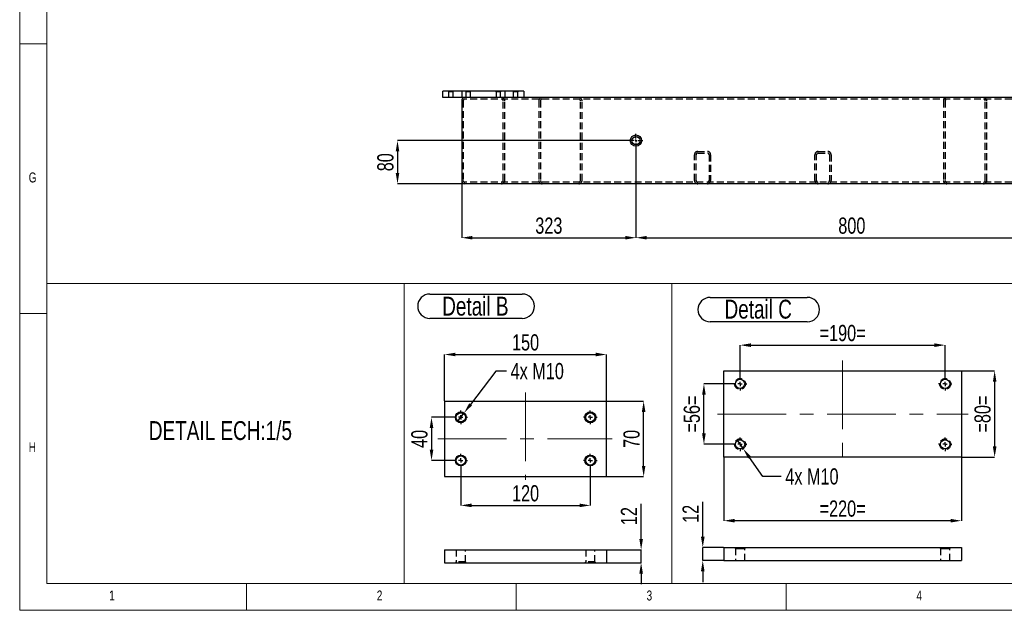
# Model space of a CAD drawing. Header units: millimetres. Extents: x 5 to 589, y 5 to 415.
# Tile 1 of 12: x 5 to 187, y 5 to 114. Entities that reach past the tile are written whole.
import ezdxf

# ---------------------------------------------------------------- set-up
doc = ezdxf.new("R2010")
doc.units = ezdxf.units.MM
doc.header["$PDSIZE"] = -1
doc.linetypes.add('CENTERX2', pattern=[20.32, 12.7, -2.54, 2.54, -2.54])
doc.linetypes.add('HIDDEN', pattern=[1.905, 1.27, -0.635])
for name, color, linetype in [('COTES', 1, 'Continuous'), ('NOTES', 6, 'Continuous'), ('TRAIT-MIXTES', 3, 'CENTERX2'), ('TRAIT-TIRET', 2, 'HIDDEN')]:
    doc.layers.add(name, color=color, linetype=linetype)
doc.layers.add('TRAIT-FORT', color=4, linetype='Continuous', lineweight=25)
doc.styles.add('SLDTEXTSTYLE0', font='TXT', dxfattribs={"width": 0.75})
doc.dimstyles.new('SLDDIMSTYLE0', dxfattribs={"dimtxt": 3, "dimasz": 2, "dimexe": 0, "dimexo": 0.0625, "dimgap": 0.75, "dimtad": 1, "dimdec": 0, "dimlfac": 10, "dimrnd": 1e-09, "dimzin": 12, "dimdsep": 46, "dimtxsty": 'SLDTEXTSTYLE0', "dimsah": 1, "dimcen": 0.09, "dimadec": 0, "dimazin": 3, "dimtfac": 1, "dimtdec": 0, "dimtofl": 0, "dimtmove": 0, "dimatfit": 3, "dimfxl": 1, "dimfrac": 2, "dimtolj": 1, "dimtzin": 12, "dimarcsym": 0})
doc.dimstyles.new('SLDDIMSTYLE1', dxfattribs={"dimtxt": 3, "dimasz": 2, "dimexe": 0, "dimexo": 0.0625, "dimgap": 0.75, "dimtad": 1, "dimdec": 0, "dimlfac": 10, "dimrnd": 1e-09, "dimzin": 12, "dimdsep": 46, "dimtxsty": 'SLDTEXTSTYLE0', "dimsah": 1, "dimcen": 0.09, "dimadec": 0, "dimazin": 3, "dimtfac": 1, "dimtdec": 0, "dimtmove": 0, "dimatfit": 0, "dimfxl": 1, "dimfrac": 2, "dimtolj": 1, "dimtzin": 12, "dimarcsym": 0})
doc.dimstyles.new('SLDDIMSTYLE4', dxfattribs={"dimtxt": 3, "dimasz": 2, "dimexe": 0, "dimexo": 0.0625, "dimgap": 0.75, "dimtad": 1, "dimdec": 0, "dimlfac": 5, "dimrnd": 1e-09, "dimzin": 12, "dimdsep": 46, "dimtxsty": 'SLDTEXTSTYLE0', "dimsah": 1, "dimcen": 0.09, "dimadec": 0, "dimazin": 3, "dimtfac": 1, "dimtdec": 0, "dimtmove": 0, "dimatfit": 0, "dimfxl": 1, "dimfrac": 2, "dimtolj": 1, "dimtzin": 12, "dimarcsym": 0})
doc.dimstyles.new('SLDDIMSTYLE5', dxfattribs={"dimtxt": 3, "dimasz": 2, "dimexe": 0, "dimexo": 0.0625, "dimgap": 0.75, "dimtad": 1, "dimdec": 0, "dimlfac": 5, "dimrnd": 1e-09, "dimzin": 12, "dimdsep": 46, "dimtxsty": 'SLDTEXTSTYLE0', "dimsah": 1, "dimcen": 0.09, "dimadec": 0, "dimazin": 3, "dimtfac": 1, "dimtdec": 0, "dimtofl": 0, "dimtmove": 0, "dimatfit": 3, "dimfxl": 1, "dimfrac": 2, "dimtolj": 1, "dimtzin": 12, "dimarcsym": 0})
doc.dimstyles.new('SLDDIMSTYLE6', dxfattribs={"dimtxt": 3, "dimasz": 2, "dimexe": 0, "dimexo": 0.0625, "dimgap": 0.75, "dimtad": 0, "dimtih": 1, "dimtoh": 1, "dimdec": 0, "dimlfac": 5, "dimrnd": 1e-09, "dimzin": 12, "dimdsep": 46, "dimtxsty": 'SLDTEXTSTYLE0', "dimblk1": 'NONE', "dimsah": 1, "dimcen": 0, "dimadec": 0, "dimazin": 3, "dimtfac": 1, "dimtdec": 0, "dimtmove": 0, "dimatfit": 3, "dimldrblk": 'NONE', "dimfxl": 1, "dimfrac": 2, "dimtolj": 1, "dimtzin": 12, "dimarcsym": 0})

# ---------------------------------------------------------------- blocks, each defined once
blk = doc.blocks.new('_D_14')
at = {"layer": 'COTES', "color": 0, "lineweight": -2, "transparency": 16777216}
for p, q in [((85.43, 40.78), (81.31, 40.78)), ((81.31, 38.78), (81.31, 34.78)), ((85.43, 32.78), (81.31, 32.78))]:
    blk.add_line(p, q, dxfattribs=at)
at = {"layer": 'COTES', "color": 0, "transparency": 16777216}
for points in [[(80.98, 38.78), (81.65, 38.78), (81.31, 40.78)], [(80.98, 34.78), (81.65, 34.78), (81.31, 32.78)]]:
    blk.add_solid(points, dxfattribs=at)
at = {"layer": 'Defpoints', "color": 0, "transparency": 16777216}
for p in [(85.49, 40.78), (81.31, 32.78), (85.49, 32.78)]:
    blk.add_point(p, dxfattribs=at)
at = {"layer": 'COTES', "color": 0, "transparency": 16777216, "insert": (77.56, 36.78), "char_height": 3, "attachment_point": 2, "rotation": 90, "style": 'SLDTEXTSTYLE0'}
blk.add_mtext('\\A1;40', dxfattribs=at)
blk = doc.blocks.new('_D_15')
at = {"layer": 'COTES', "color": 0, "lineweight": -2, "transparency": 16777216}
for p, q in [((86.74, 31.47), (86.74, 24.45)), ((110.74, 31.47), (110.74, 24.45)), ((88.74, 24.45), (108.74, 24.45))]:
    blk.add_line(p, q, dxfattribs=at)
at = {"layer": 'COTES', "color": 0, "transparency": 16777216}
for points in [[(88.74, 24.79), (88.74, 24.12), (86.74, 24.45)], [(108.74, 24.79), (108.74, 24.12), (110.74, 24.45)]]:
    blk.add_solid(points, dxfattribs=at)
at = {"layer": 'Defpoints', "color": 0, "transparency": 16777216}
for p in [(86.74, 31.53), (110.74, 31.53), (110.74, 24.45)]:
    blk.add_point(p, dxfattribs=at)
at = {"layer": 'COTES', "color": 0, "transparency": 16777216, "insert": (98.74, 28.2), "char_height": 3, "attachment_point": 2, "style": 'SLDTEXTSTYLE0'}
blk.add_mtext('\\A1;120', dxfattribs=at)
blk = doc.blocks.new('_D_16')
at = {"layer": 'COTES', "color": 0, "lineweight": -2, "transparency": 16777216}
for p, q in [((83.74, 43.85), (83.74, 52.42)), ((85.74, 52.42), (111.74, 52.42)), ((113.74, 43.85), (113.74, 52.42))]:
    blk.add_line(p, q, dxfattribs=at)
at = {"layer": 'COTES', "color": 0, "transparency": 16777216}
for points in [[(85.74, 52.76), (85.74, 52.09), (83.74, 52.42)], [(111.74, 52.76), (111.74, 52.09), (113.74, 52.42)]]:
    blk.add_solid(points, dxfattribs=at)
at = {"layer": 'Defpoints', "color": 0, "transparency": 16777216}
for p in [(113.74, 52.42), (83.74, 43.78), (113.74, 43.78)]:
    blk.add_point(p, dxfattribs=at)
at = {"layer": 'COTES', "color": 0, "transparency": 16777216, "insert": (98.74, 56.17), "char_height": 3, "attachment_point": 2, "style": 'SLDTEXTSTYLE0'}
blk.add_mtext('\\A1;150', dxfattribs=at)
blk = doc.blocks.new('_D_17')
at = {"layer": 'COTES', "color": 0, "lineweight": -2, "transparency": 16777216}
for p, q in [((113.8, 43.78), (120.62, 43.78)), ((120.62, 31.78), (120.62, 41.78)), ((113.8, 29.78), (120.62, 29.78))]:
    blk.add_line(p, q, dxfattribs=at)
at = {"layer": 'COTES', "color": 0, "transparency": 16777216}
for points in [[(120.29, 41.78), (120.95, 41.78), (120.62, 43.78)], [(120.29, 31.78), (120.95, 31.78), (120.62, 29.78)]]:
    blk.add_solid(points, dxfattribs=at)
at = {"layer": 'Defpoints', "color": 0, "transparency": 16777216}
for p in [(113.74, 43.78), (120.62, 43.78), (113.74, 29.78)]:
    blk.add_point(p, dxfattribs=at)
at = {"layer": 'COTES', "color": 0, "transparency": 16777216, "insert": (116.87, 36.78), "char_height": 3, "attachment_point": 2, "rotation": 90, "style": 'SLDTEXTSTYLE0'}
blk.add_mtext('\\A1;70', dxfattribs=at)
blk = doc.blocks.new('_D_18')
at = {"layer": 'COTES', "color": 0, "lineweight": -2, "transparency": 16777216}
for p, q in [((93.22, 49.35), (88.55, 43.18)), ((95.22, 49.35), (93.22, 49.35)), ((86.13, 39.98), (87.34, 41.59))]:
    blk.add_line(p, q, dxfattribs=at)
at = {"layer": 'COTES', "color": 0, "transparency": 16777216}
blk.add_solid([(88.29, 43.38), (88.82, 42.98), (87.34, 41.59)], dxfattribs=at)
at = {"layer": 'Defpoints', "color": 0, "transparency": 16777216}
for p in [(87.34, 41.59), (86.13, 39.98)]:
    blk.add_point(p, dxfattribs=at)
at = {"layer": 'COTES', "color": 0, "transparency": 16777216, "insert": (95.97, 50.85), "char_height": 3, "attachment_point": 1, "style": 'SLDTEXTSTYLE0'}
blk.add_mtext('\\A1;4x M10', dxfattribs=at)
blk = doc.blocks.new('_None')
blk = doc.blocks.new('SW_NOTE_34')
at = {"layer": 'NOTES', "color": 0}
for p, q in [((-0.12, 5.01), (16.99, 5.01)), ((16.99, 0.48), (-0.12, 0.48))]:
    blk.add_line(p, q, dxfattribs=at)
for centre, start, end in [((-0.12, 2.75), 90, 270), ((16.99, 2.75), 270, 90)]:
    blk.add_arc(centre, 2.26, start, end, dxfattribs=at)
at = {"layer": 'NOTES', "color": 0, "insert": (8.31, 4.51), "char_height": 3.5, "attachment_point": 2, "style": 'SLDTEXTSTYLE0'}
blk.add_mtext('Detail B', dxfattribs=at)
blk = doc.blocks.new('SW_CENTERMARKSYMBOL_3')
at = {"layer": 'TRAIT-MIXTES', "color": 0}
for p, q in [((-0.8, 0), (-1.25, 0)), ((0, 0), (-0.4, 0)), ((0, 0.8), (0, 1.25)), ((0, 0), (0, 0.4)), ((0, 0), (0, -0.4)), ((0, 0), (0.4, 0)), ((0.8, 0), (1.25, 0)), ((0, -0.8), (0, -1.25))]:
    blk.add_line(p, q, dxfattribs=at)
blk = doc.blocks.new('SW_CENTERMARKSYMBOL_4')
at = {"layer": 'TRAIT-MIXTES', "color": 0}
for p, q in [((-0.8, 0), (-1.25, 0)), ((0, 0), (-0.4, 0)), ((0, 0.8), (0, 1.25)), ((0, 0), (0, 0.4)), ((0, 0), (0, -0.4)), ((0, 0), (0.4, 0)), ((0.8, 0), (1.25, 0)), ((0, -0.8), (0, -1.25))]:
    blk.add_line(p, q, dxfattribs=at)
blk = doc.blocks.new('SW_CENTERMARKSYMBOL_5')
at = {"layer": 'TRAIT-MIXTES', "color": 0}
for p, q in [((-0.8, 0), (-1.25, 0)), ((0, 0), (-0.4, 0)), ((0, 0.8), (0, 1.25)), ((0, 0), (0, 0.4)), ((0, 0), (0, -0.4)), ((0, 0), (0.4, 0)), ((0.8, 0), (1.25, 0)), ((0, -0.8), (0, -1.25))]:
    blk.add_line(p, q, dxfattribs=at)
blk = doc.blocks.new('SW_CENTERMARKSYMBOL_6')
at = {"layer": 'TRAIT-MIXTES', "color": 0}
for p, q in [((-0.8, 0), (-1.25, 0)), ((0, 0), (-0.4, 0)), ((0, 0.8), (0, 1.25)), ((0, 0), (0, 0.4)), ((0, 0), (0, -0.4)), ((0, 0), (0.4, 0)), ((0.8, 0), (1.25, 0)), ((0, -0.8), (0, -1.25))]:
    blk.add_line(p, q, dxfattribs=at)
blk = doc.blocks.new('_D_24')
at = {"layer": 'COTES', "color": 0, "lineweight": -2, "transparency": 16777216}
for p, q in [((131.57, 18.63), (131.57, 25.13)), ((135.43, 16.63), (131.57, 16.63)), ((131.57, 14.23), (131.57, 16.63)), ((135.43, 14.23), (131.57, 14.23)), ((131.57, 12.23), (131.57, 10.23))]:
    blk.add_line(p, q, dxfattribs=at)
at = {"layer": 'COTES', "color": 0, "transparency": 16777216}
for points in [[(131.24, 18.63), (131.91, 18.63), (131.57, 16.63)], [(131.24, 12.23), (131.91, 12.23), (131.57, 14.23)]]:
    blk.add_solid(points, dxfattribs=at)
at = {"layer": 'Defpoints', "color": 0, "transparency": 16777216}
for p in [(135.49, 16.63), (131.57, 14.23), (135.49, 14.23)]:
    blk.add_point(p, dxfattribs=at)
at = {"layer": 'COTES', "color": 0, "transparency": 16777216, "insert": (127.82, 22.88), "char_height": 3, "attachment_point": 2, "rotation": 90, "style": 'SLDTEXTSTYLE0'}
blk.add_mtext('\\A1;12', dxfattribs=at)
blk = doc.blocks.new('_D_25')
at = {"layer": 'COTES', "color": 0, "lineweight": -2, "transparency": 16777216}
for p, q in [((138.49, 48.29), (138.49, 54.16)), ((140.49, 54.16), (174.49, 54.16)), ((176.49, 48.29), (176.49, 54.16))]:
    blk.add_line(p, q, dxfattribs=at)
at = {"layer": 'COTES', "color": 0, "transparency": 16777216}
for points in [[(140.49, 54.49), (140.49, 53.82), (138.49, 54.16)], [(174.49, 54.49), (174.49, 53.82), (176.49, 54.16)]]:
    blk.add_solid(points, dxfattribs=at)
at = {"layer": 'Defpoints', "color": 0, "transparency": 16777216}
for p in [(176.49, 54.16), (138.49, 48.23), (176.49, 48.23)]:
    blk.add_point(p, dxfattribs=at)
at = {"layer": 'COTES', "color": 0, "transparency": 16777216, "insert": (157.49, 57.91), "char_height": 3, "attachment_point": 2, "style": 'SLDTEXTSTYLE0'}
blk.add_mtext('\\A1;=190=', dxfattribs=at)
blk = doc.blocks.new('_D_26')
at = {"layer": 'COTES', "color": 0, "lineweight": -2, "transparency": 16777216}
for p, q in [((135.49, 33.32), (135.49, 21.61)), ((179.49, 33.32), (179.49, 21.61)), ((177.49, 21.61), (137.49, 21.61))]:
    blk.add_line(p, q, dxfattribs=at)
at = {"layer": 'COTES', "color": 0, "transparency": 16777216}
for points in [[(137.49, 21.95), (137.49, 21.28), (135.49, 21.61)], [(177.49, 21.95), (177.49, 21.28), (179.49, 21.61)]]:
    blk.add_solid(points, dxfattribs=at)
at = {"layer": 'Defpoints', "color": 0, "transparency": 16777216}
for p in [(135.49, 33.38), (179.49, 33.38), (135.49, 21.61)]:
    blk.add_point(p, dxfattribs=at)
at = {"layer": 'COTES', "color": 0, "transparency": 16777216, "insert": (157.49, 25.36), "char_height": 3, "attachment_point": 2, "style": 'SLDTEXTSTYLE0'}
blk.add_mtext('\\A1;=220=', dxfattribs=at)
blk = doc.blocks.new('_D_27')
at = {"layer": 'COTES', "color": 0, "lineweight": -2, "transparency": 16777216}
for p, q in [((137.18, 46.98), (131.79, 46.98)), ((131.79, 37.78), (131.79, 44.98)), ((137.18, 35.78), (131.79, 35.78))]:
    blk.add_line(p, q, dxfattribs=at)
at = {"layer": 'COTES', "color": 0, "transparency": 16777216}
for points in [[(131.45, 44.98), (132.12, 44.98), (131.79, 46.98)], [(131.45, 37.78), (132.12, 37.78), (131.79, 35.78)]]:
    blk.add_solid(points, dxfattribs=at)
at = {"layer": 'Defpoints', "color": 0, "transparency": 16777216}
for p in [(131.79, 46.98), (137.24, 46.98), (137.24, 35.78)]:
    blk.add_point(p, dxfattribs=at)
at = {"layer": 'COTES', "color": 0, "transparency": 16777216, "insert": (128.04, 41.38), "char_height": 3, "attachment_point": 2, "rotation": 90, "style": 'SLDTEXTSTYLE0'}
blk.add_mtext('\\A1;=56=', dxfattribs=at)
blk = doc.blocks.new('_D_28')
at = {"layer": 'COTES', "color": 0, "lineweight": -2, "transparency": 16777216}
for p, q in [((179.55, 49.38), (185.66, 49.38)), ((185.66, 47.38), (185.66, 35.38)), ((179.55, 33.38), (185.66, 33.38))]:
    blk.add_line(p, q, dxfattribs=at)
at = {"layer": 'COTES', "color": 0, "transparency": 16777216}
for points in [[(185.33, 47.38), (186, 47.38), (185.66, 49.38)], [(185.33, 35.38), (186, 35.38), (185.66, 33.38)]]:
    blk.add_solid(points, dxfattribs=at)
at = {"layer": 'Defpoints', "color": 0, "transparency": 16777216}
for p in [(179.49, 49.38), (179.49, 33.38), (185.66, 33.38)]:
    blk.add_point(p, dxfattribs=at)
at = {"layer": 'COTES', "color": 0, "transparency": 16777216, "insert": (181.91, 41.38), "char_height": 3, "attachment_point": 2, "rotation": 90, "style": 'SLDTEXTSTYLE0'}
blk.add_mtext('\\A1;=80=', dxfattribs=at)
blk = doc.blocks.new('_D_29')
at = {"layer": 'COTES', "color": 0, "lineweight": -2, "transparency": 16777216}
for p, q in [((137.91, 36.6), (139.07, 34.96)), ((142.72, 29.82), (140.23, 33.33)), ((146.12, 29.82), (142.72, 29.82))]:
    blk.add_line(p, q, dxfattribs=at)
at = {"layer": 'COTES', "color": 0, "transparency": 16777216}
blk.add_solid([(140.5, 33.52), (139.96, 33.14), (139.07, 34.96)], dxfattribs=at)
at = {"layer": 'Defpoints', "color": 0, "transparency": 16777216}
for p in [(137.91, 36.6), (139.07, 34.96)]:
    blk.add_point(p, dxfattribs=at)
at = {"layer": 'COTES', "color": 0, "transparency": 16777216, "insert": (146.87, 31.32), "char_height": 3, "attachment_point": 1, "style": 'SLDTEXTSTYLE0'}
blk.add_mtext('\\A1;4x M10', dxfattribs=at)
blk = doc.blocks.new('SW_NOTE_37')
at = {"layer": 'NOTES', "color": 0}
for p, q in [((-0.1, 4.94), (17.89, 4.94)), ((17.89, 0.41), (-0.1, 0.41))]:
    blk.add_line(p, q, dxfattribs=at)
for centre, start, end in [((-0.1, 2.68), 90, 270), ((17.89, 2.68), 270, 90)]:
    blk.add_arc(centre, 2.26, start, end, dxfattribs=at)
at = {"layer": 'NOTES', "color": 0, "insert": (8.8, 4.51), "char_height": 3.5, "attachment_point": 2, "style": 'SLDTEXTSTYLE0'}
blk.add_mtext('Detail C', dxfattribs=at)
blk = doc.blocks.new('SW_CENTERMARKSYMBOL_9')
at = {"layer": 'TRAIT-MIXTES', "color": 0}
for p, q in [((-0.8, 0), (-1.25, 0)), ((0, 0), (-0.4, 0)), ((0, 0.8), (0, 1.25)), ((0, 0), (0, 0.4)), ((0, 0), (0, -0.4)), ((0, 0), (0.4, 0)), ((0.8, 0), (1.25, 0)), ((0, -0.8), (0, -1.25))]:
    blk.add_line(p, q, dxfattribs=at)
blk = doc.blocks.new('SW_CENTERMARKSYMBOL_10')
at = {"layer": 'TRAIT-MIXTES', "color": 0}
for p, q in [((-0.8, 0), (-1.25, 0)), ((0, 0), (-0.4, 0)), ((0, 0.8), (0, 1.25)), ((0, 0), (0, 0.4)), ((0, 0), (0, -0.4)), ((0, 0), (0.4, 0)), ((0.8, 0), (1.25, 0)), ((0, -0.8), (0, -1.25))]:
    blk.add_line(p, q, dxfattribs=at)
blk = doc.blocks.new('SW_CENTERMARKSYMBOL_11')
at = {"layer": 'TRAIT-MIXTES', "color": 0}
for p, q in [((-0.8, 0), (-1.25, 0)), ((0, 0), (-0.4, 0)), ((0, 0.8), (0, 1.25)), ((0, 0), (0, 0.4)), ((0, 0), (0, -0.4)), ((0, 0), (0.4, 0)), ((0.8, 0), (1.25, 0)), ((0, -0.8), (0, -1.25))]:
    blk.add_line(p, q, dxfattribs=at)
blk = doc.blocks.new('SW_CENTERMARKSYMBOL_12')
at = {"layer": 'TRAIT-MIXTES', "color": 0}
for p, q in [((-0.8, 0), (-1.25, 0)), ((0, 0), (-0.4, 0)), ((0, 0.8), (0, 1.25)), ((0, 0), (0, 0.4)), ((0, 0), (0, -0.4)), ((0, 0), (0.4, 0)), ((0.8, 0), (1.25, 0)), ((0, -0.8), (0, -1.25))]:
    blk.add_line(p, q, dxfattribs=at)
blk = doc.blocks.new('_D_30')
at = {"layer": 'COTES', "color": 0, "lineweight": -2, "transparency": 16777216}
for p, q in [((120.15, 18.22), (120.15, 24.72)), ((113.8, 16.22), (120.15, 16.22)), ((120.15, 13.82), (120.15, 16.22)), ((113.8, 13.82), (120.15, 13.82)), ((120.15, 11.82), (120.15, 9.82))]:
    blk.add_line(p, q, dxfattribs=at)
at = {"layer": 'COTES', "color": 0, "transparency": 16777216}
for points in [[(119.82, 18.22), (120.49, 18.22), (120.15, 16.22)], [(119.82, 11.82), (120.49, 11.82), (120.15, 13.82)]]:
    blk.add_solid(points, dxfattribs=at)
at = {"layer": 'Defpoints', "color": 0, "transparency": 16777216}
for p in [(113.74, 16.22), (113.74, 13.82), (120.15, 13.82)]:
    blk.add_point(p, dxfattribs=at)
at = {"layer": 'COTES', "color": 0, "transparency": 16777216, "insert": (116.4, 22.47), "char_height": 3, "attachment_point": 2, "rotation": 90, "style": 'SLDTEXTSTYLE0'}
blk.add_mtext('\\A1;12', dxfattribs=at)
blk = doc.blocks.new('_D_65')
at = {"layer": 'COTES', "color": 0, "lineweight": -2, "transparency": 16777216}
for p, q in [((119.2, 90.76), (119.2, 74.07)), ((86.9, 84.61), (86.9, 74.07)), ((88.9, 74.07), (117.2, 74.07))]:
    blk.add_line(p, q, dxfattribs=at)
at = {"layer": 'COTES', "color": 0, "transparency": 16777216}
for points in [[(88.9, 74.41), (88.9, 73.74), (86.9, 74.07)], [(117.2, 74.41), (117.2, 73.74), (119.2, 74.07)]]:
    blk.add_solid(points, dxfattribs=at)
at = {"layer": 'Defpoints', "color": 0, "transparency": 16777216}
for p in [(119.2, 90.82), (86.9, 84.67), (119.2, 74.07)]:
    blk.add_point(p, dxfattribs=at)
at = {"layer": 'COTES', "color": 0, "transparency": 16777216, "insert": (103.05, 77.82), "char_height": 3, "attachment_point": 2, "style": 'SLDTEXTSTYLE0'}
blk.add_mtext('\\A1;323', dxfattribs=at)
blk = doc.blocks.new('_D_66')
at = {"layer": 'COTES', "color": 0, "lineweight": -2, "transparency": 16777216}
for p, q in [((117.88, 92.07), (75.01, 92.07)), ((75.01, 90.07), (75.01, 86.07)), ((87.43, 84.07), (75.01, 84.07))]:
    blk.add_line(p, q, dxfattribs=at)
at = {"layer": 'COTES', "color": 0, "transparency": 16777216}
for points in [[(74.68, 90.07), (75.34, 90.07), (75.01, 92.07)], [(74.68, 86.07), (75.34, 86.07), (75.01, 84.07)]]:
    blk.add_solid(points, dxfattribs=at)
at = {"layer": 'Defpoints', "color": 0, "transparency": 16777216}
for p in [(117.95, 92.07), (75.01, 84.07), (87.5, 84.07)]:
    blk.add_point(p, dxfattribs=at)
at = {"layer": 'COTES', "color": 0, "transparency": 16777216, "insert": (71.26, 88.07), "char_height": 3, "attachment_point": 2, "rotation": 90, "style": 'SLDTEXTSTYLE0'}
blk.add_mtext('\\A1;80', dxfattribs=at)
blk = doc.blocks.new('_D_67')
at = {"layer": 'COTES', "color": 0, "lineweight": -2, "transparency": 16777216}
for p, q in [((119.2, 90.76), (119.2, 74.07)), ((199.2, 90.76), (199.2, 74.07)), ((121.2, 74.07), (197.2, 74.07))]:
    blk.add_line(p, q, dxfattribs=at)
at = {"layer": 'COTES', "color": 0, "transparency": 16777216}
for points in [[(121.2, 74.41), (121.2, 73.74), (119.2, 74.07)], [(197.2, 74.41), (197.2, 73.74), (199.2, 74.07)]]:
    blk.add_solid(points, dxfattribs=at)
at = {"layer": 'Defpoints', "color": 0, "transparency": 16777216}
for p in [(119.2, 90.82), (199.2, 90.82), (199.2, 74.07)]:
    blk.add_point(p, dxfattribs=at)
at = {"layer": 'COTES', "color": 0, "transparency": 16777216, "insert": (159.2, 77.82), "char_height": 3, "attachment_point": 2, "style": 'SLDTEXTSTYLE0'}
blk.add_mtext('\\A1;800', dxfattribs=at)
blk = doc.blocks.new('SW_CENTERMARKSYMBOL_61')
at = {"layer": 'TRAIT-MIXTES', "color": 0}
for p, q in [((-0.4, 0), (-1.25, 0)), ((0, 0), (-0.2, 0)), ((0, 0.4), (0, 1.25)), ((0, 0), (0, 0.2)), ((0, 0), (0, -0.2)), ((0, 0), (0.2, 0)), ((0.4, 0), (1.25, 0)), ((0, -0.4), (0, -1.25))]:
    blk.add_line(p, q, dxfattribs=at)

msp = doc.modelspace()

# ---------------------------------------------------------------- linework, layer by layer
at = {"lineweight": 18}
for p, q in [((5, 415), (5, 5)), ((10, 410), (10, 10)), ((5, 110), (10, 110)), ((10, 10), (10, 65.56)), ((10, 65.56), (76.27, 65.56)), ((76.27, 10), (76.27, 65.56)), ((76.27, 65.56), (125.82, 65.56)), ((76.27, 65.56), (76.27, 10)), ((125.82, 65.56), (125.82, 10)), ((125.82, 10), (125.82, 65.56)), ((125.82, 65.56), (188.9, 65.56)), ((10, 60), (5, 60)), ((10, 10), (76.27, 10)), ((10, 10), (584, 10)), ((47, 5), (47, 10)), ((76.27, 10), (125.82, 10)), ((97, 10), (97, 5)), ((125.82, 10), (188.9, 10)), ((147, 5), (147, 10)), ((5, 5), (589, 5))]:
    msp.add_line(p, q, dxfattribs=at)
at = {"layer": 'TRAIT-FORT', "lineweight": 25}
for p, q in [((83.4, 100.07), (83.4, 101.27)), ((98.4, 101.27), (83.4, 101.27)), ((98.4, 101.27), (98.4, 100.07)), ((98.4, 100.07), (83.4, 100.07)), ((86.9, 99.47), (86.9, 84.67)), ((212.7, 100.07), (98.4, 100.07)), ((333.6, 84.07), (87.5, 84.07)), ((135.49, 49.38), (179.49, 49.38)), ((135.49, 33.38), (135.49, 49.38)), ((179.49, 49.38), (179.49, 33.38)), ((83.74, 43.78), (83.74, 29.78)), ((83.74, 43.78), (113.74, 43.78)), ((113.74, 29.78), (113.74, 43.78)), ((179.49, 33.38), (135.49, 33.38)), ((83.74, 29.78), (113.74, 29.78)), ((135.49, 16.63), (179.49, 16.63)), ((135.49, 16.63), (135.49, 14.23)), ((179.49, 16.63), (179.49, 14.23)), ((83.74, 16.22), (113.74, 16.22)), ((83.74, 16.22), (83.74, 13.82)), ((113.74, 16.22), (113.74, 13.82)), ((83.74, 13.82), (113.74, 13.82)), ((135.49, 14.23), (179.49, 14.23))]:
    msp.add_line(p, q, dxfattribs=at)
for centre, radius in [((119.2, 92.07), 1.05), ((119.2, 92.07), 0.75), ((138.49, 46.98), 0.85), ((176.49, 46.98), 0.85), ((86.74, 40.78), 1.01), ((86.74, 40.78), 0.85), ((110.74, 40.78), 1.01), ((110.74, 40.78), 0.85), ((138.49, 35.78), 0.85), ((176.49, 35.78), 0.85), ((86.74, 32.78), 1.01), ((86.74, 32.78), 0.85), ((110.74, 32.78), 1.01), ((110.74, 32.78), 0.85)]:
    msp.add_circle(centre, radius, dxfattribs=at)
for centre, start, end in [((87.5, 99.47), 90, 180), ((87.5, 84.67), 180, 270)]:
    msp.add_arc(centre, 0.6, start, end, dxfattribs=at)
at = {"layer": 'TRAIT-MIXTES', "lineweight": 18}
for p, q in [((157.49, 51.31), (157.49, 32.45)), ((98.74, 45.36), (98.74, 29.2)), ((134.31, 41.38), (180.78, 41.38)), ((82.49, 36.78), (114.81, 36.78))]:
    msp.add_line(p, q, dxfattribs=at)
at = {"layer": 'TRAIT-TIRET'}
for p, q in [((84.39, 101.27), (84.47, 101.2)), ((84.47, 101.2), (85.32, 101.2)), ((84.47, 101.2), (84.47, 100.07)), ((85.32, 101.2), (85.4, 101.27)), ((85.32, 100.07), (85.32, 101.2)), ((86.9, 101.27), (86.9, 100.07)), ((87.59, 101.27), (87.67, 101.2)), ((87.67, 101.2), (88.52, 101.2)), ((87.67, 101.2), (87.67, 100.07)), ((88.52, 101.2), (88.6, 101.27)), ((88.52, 100.07), (88.52, 101.2)), ((93.19, 101.27), (93.27, 101.2)), ((93.27, 101.2), (94.12, 101.2)), ((93.27, 101.2), (93.27, 100.07)), ((94.12, 101.2), (94.2, 101.27)), ((94.12, 100.07), (94.12, 101.2)), ((94.9, 101.27), (94.9, 100.07)), ((96.39, 101.27), (96.47, 101.2)), ((96.47, 101.2), (97.32, 101.2)), ((96.47, 101.2), (96.47, 100.07)), ((97.32, 101.2), (97.4, 101.27)), ((97.32, 100.07), (97.32, 101.2)), ((87.2, 99.47), (87.2, 84.67)), ((333.6, 99.77), (87.5, 99.77)), ((94.6, 84.67), (94.6, 99.47)), ((94.9, 84.67), (94.9, 99.47)), ((101.2, 99.47), (101.2, 84.67)), ((101.5, 99.47), (101.5, 84.67)), ((108.9, 84.67), (108.9, 99.47)), ((109.2, 84.67), (109.2, 99.47)), ((176.2, 99.47), (176.2, 84.67)), ((176.5, 99.47), (176.5, 84.67)), ((183.9, 84.67), (183.9, 99.47)), ((184.2, 84.67), (184.2, 99.47)), ((130.03, 84.67), (130.03, 89.47)), ((130.33, 84.67), (130.33, 89.47)), ((130.63, 90.07), (132.43, 90.07)), ((130.63, 89.77), (132.43, 89.77)), ((132.73, 89.47), (132.73, 84.67)), ((133.03, 89.47), (133.03, 84.67)), ((152.36, 84.67), (152.36, 89.47)), ((152.66, 84.67), (152.66, 89.47)), ((152.96, 90.07), (154.76, 90.07)), ((152.96, 89.77), (154.76, 89.77)), ((155.06, 89.47), (155.06, 84.67)), ((155.36, 89.47), (155.36, 84.67)), ((333.6, 84.37), (87.5, 84.37)), ((137.49, 16.63), (137.64, 16.47)), ((137.64, 16.47), (138.49, 16.47)), ((137.64, 16.47), (137.64, 14.23)), ((138.49, 16.47), (139.34, 16.47)), ((139.34, 16.47), (139.5, 16.63)), ((139.34, 14.23), (139.34, 16.47)), ((175.49, 16.63), (175.64, 16.47)), ((175.64, 16.47), (176.49, 16.47)), ((175.64, 16.47), (175.64, 14.23)), ((176.49, 16.47), (177.34, 16.47)), ((177.34, 16.47), (177.5, 16.63)), ((177.34, 14.23), (177.34, 16.47)), ((85.89, 16.22), (85.89, 13.98)), ((87.59, 13.98), (87.59, 16.22)), ((109.89, 16.22), (109.89, 13.98)), ((111.59, 13.98), (111.59, 16.22)), ((85.89, 13.98), (85.73, 13.82)), ((87.59, 13.98), (85.89, 13.98)), ((87.74, 13.82), (87.59, 13.98)), ((109.89, 13.98), (109.73, 13.82)), ((111.59, 13.98), (109.89, 13.98)), ((111.74, 13.82), (111.59, 13.98))]:
    msp.add_line(p, q, dxfattribs=at)
for centre in [(138.49, 46.98), (176.49, 46.98), (138.49, 35.78), (176.49, 35.78)]:
    msp.add_circle(centre, 1.01, dxfattribs=at)
for centre, radius, start, end in [((87.5, 99.47), 0.3, 90, 180), ((94.3, 99.47), 0.6, 0, 90), ((94.3, 99.47), 0.3, 0, 90), ((101.8, 99.47), 0.6, 90, 180), ((101.8, 99.47), 0.3, 90, 180), ((108.6, 99.47), 0.6, 0, 90), ((108.6, 99.47), 0.3, 0, 90), ((176.8, 99.47), 0.6, 90, 180), ((176.8, 99.47), 0.3, 90, 180), ((183.6, 99.47), 0.6, 0, 90), ((183.6, 99.47), 0.3, 0, 90), ((130.63, 89.47), 0.6, 90, 180), ((130.63, 89.47), 0.3, 90, 180), ((132.43, 89.47), 0.6, 0, 90), ((132.43, 89.47), 0.3, 0, 90), ((152.96, 89.47), 0.6, 90, 180), ((152.96, 89.47), 0.3, 90, 180), ((154.76, 89.47), 0.6, 0, 90), ((154.76, 89.47), 0.3, 0, 90), ((87.5, 84.67), 0.3, 180, 270), ((94.3, 84.67), 0.3, 270, 0), ((94.3, 84.67), 0.6, 270, 0), ((101.8, 84.67), 0.6, 180, 270), ((101.8, 84.67), 0.3, 180, 270), ((108.6, 84.67), 0.6, 270, 0), ((108.6, 84.67), 0.3, 270, 0), ((130.63, 84.67), 0.6, 180, 270), ((130.63, 84.67), 0.3, 180, 270), ((132.43, 84.67), 0.3, 270, 0), ((132.43, 84.67), 0.6, 270, 360), ((152.96, 84.67), 0.6, 180, 270), ((152.96, 84.67), 0.3, 180, 270), ((154.76, 84.67), 0.6, 270, 0), ((154.76, 84.67), 0.3, 270, 0), ((176.8, 84.67), 0.6, 180, 270), ((176.8, 84.67), 0.3, 180, 270), ((183.6, 84.67), 0.3, 270, 0), ((183.6, 84.67), 0.6, 270, 0)]:
    msp.add_arc(centre, radius, start, end, dxfattribs=at)

# ---------------------------------------------------------------- block references
at = {"layer": 'NOTES'}
for name, p in [('SW_NOTE_34', (81.13, 58.63)), ('SW_NOTE_37', (133.05, 58.07))]:
    msp.add_blockref(name, p, dxfattribs=at)
at = {"layer": 'TRAIT-MIXTES'}
for name, p in [('SW_CENTERMARKSYMBOL_61', (119.2, 92.07)), ('SW_CENTERMARKSYMBOL_12', (138.49, 46.98)), ('SW_CENTERMARKSYMBOL_10', (176.49, 46.98)), ('SW_CENTERMARKSYMBOL_6', (86.74, 40.78)), ('SW_CENTERMARKSYMBOL_3', (110.74, 40.78)), ('SW_CENTERMARKSYMBOL_11', (138.49, 35.78)), ('SW_CENTERMARKSYMBOL_9', (176.49, 35.78)), ('SW_CENTERMARKSYMBOL_5', (86.74, 32.78)), ('SW_CENTERMARKSYMBOL_4', (110.74, 32.78))]:
    msp.add_blockref(name, p, dxfattribs=at)

# ---------------------------------------------------------------- texts
at = {"layer": 'NOTES', "attachment_point": 1, "style": 'SLDTEXTSTYLE0'}
for s, insert, char_height in [('G', (6.67, 86.17), 1.85), ('DETAIL ECH:1/5', (28.93, 40.07), 3.5), ('H', (6.67, 36.17), 1.85), ('1', (21.58, 8.67), 1.85), ('2', (71.17, 8.67), 1.85), ('3', (121.17, 8.67), 1.85), ('4', (171.17, 8.67), 1.85)]:
    msp.add_mtext(s, dxfattribs=dict(at, insert=insert, char_height=char_height))

# ---------------------------------------------------------------- dimensions: what is measured, and where the dimension line sits
at = {"layer": 'COTES'}
for base, p1, p2, angle, dimstyle, picture, middle in [((75.01, 84.07), (117.95, 92.07), (87.5, 84.07), 90, 'SLDDIMSTYLE1', '_D_66', (75.01, 88.07)), ((113.74, 52.42), (83.74, 43.78), (113.74, 43.78), 0, 'SLDDIMSTYLE5', '_D_16', (98.74, 52.42)), ((120.62, 43.78), (113.74, 29.78), (113.74, 43.78), 90, 'SLDDIMSTYLE5', '_D_17', (120.62, 36.78)), ((81.31, 32.78), (85.49, 40.78), (85.49, 32.78), 90, 'SLDDIMSTYLE4', '_D_14', (81.31, 36.78)), ((110.74, 24.45), (86.74, 31.53), (110.74, 31.53), 0, 'SLDDIMSTYLE5', '_D_15', (98.74, 24.45)), ((120.15, 13.82), (113.74, 16.22), (113.74, 13.82), 90, 'SLDDIMSTYLE4', '_D_30', (120.15, 22.47)), ((131.57, 14.23), (135.49, 16.63), (135.49, 14.23), 90, 'SLDDIMSTYLE4', '_D_24', (131.57, 22.88))]:
    dim = msp.add_linear_dim(base=base, p1=p1, p2=p2, angle=angle, dimstyle=dimstyle, dxfattribs=at)
    dim.commit()
    dim.dimension.update_dxf_attribs({"geometry": picture, "text_midpoint": middle, "dimtype": 160})
for base, p1, p2, picture, middle in [((119.2, 74.07), (86.9, 84.67), (119.2, 90.82), '_D_65', (103.05, 74.07)), ((199.2, 74.07), (119.2, 90.82), (199.2, 90.82), '_D_67', (159.2, 74.07))]:
    dim = msp.add_linear_dim(base=base, p1=p1, p2=p2, dimstyle='SLDDIMSTYLE0', dxfattribs=at)
    dim.commit()
    dim.dimension.update_dxf_attribs({"geometry": picture, "text_midpoint": middle, "dimtype": 160})
for base, p1, p2, picture, middle in [((176.49, 54.16), (138.49, 48.23), (176.49, 48.23), '_D_25', (157.49, 54.16)), ((135.49, 21.61), (179.49, 33.38), (135.49, 33.38), '_D_26', (157.49, 21.61))]:
    dim = msp.add_linear_dim(base=base, p1=p1, p2=p2, text='=<>=', dimstyle='SLDDIMSTYLE5', dxfattribs=at)
    dim.commit()
    dim.dimension.update_dxf_attribs({"geometry": picture, "text_midpoint": middle, "dimtype": 160})
for p1, p2, picture, middle in [((86.13, 39.98), (87.34, 41.59), '_D_18', (101.78, 49.35)), ((137.91, 36.6), (139.07, 34.96), '_D_29', (152.68, 29.82))]:
    dim = msp.add_diameter_dim_2p(p1=p1, p2=p2, text='4x M<>', dimstyle='SLDDIMSTYLE6', override={"dimpost": '<>'}, dxfattribs=at)
    dim.commit()
    dim.dimension.update_dxf_attribs({"geometry": picture, "text_midpoint": middle, "dimtype": 163})
for base, p1, p2, picture, middle in [((185.66, 33.38), (179.49, 49.38), (179.49, 33.38), '_D_28', (185.66, 41.38)), ((131.79, 46.98), (137.24, 35.78), (137.24, 46.98), '_D_27', (131.79, 41.38))]:
    dim = msp.add_linear_dim(base=base, p1=p1, p2=p2, angle=90, text='=<>=', dimstyle='SLDDIMSTYLE5', dxfattribs=at)
    dim.commit()
    dim.dimension.update_dxf_attribs({"geometry": picture, "text_midpoint": middle, "dimtype": 160})

doc.saveas('drawing.dxf')
